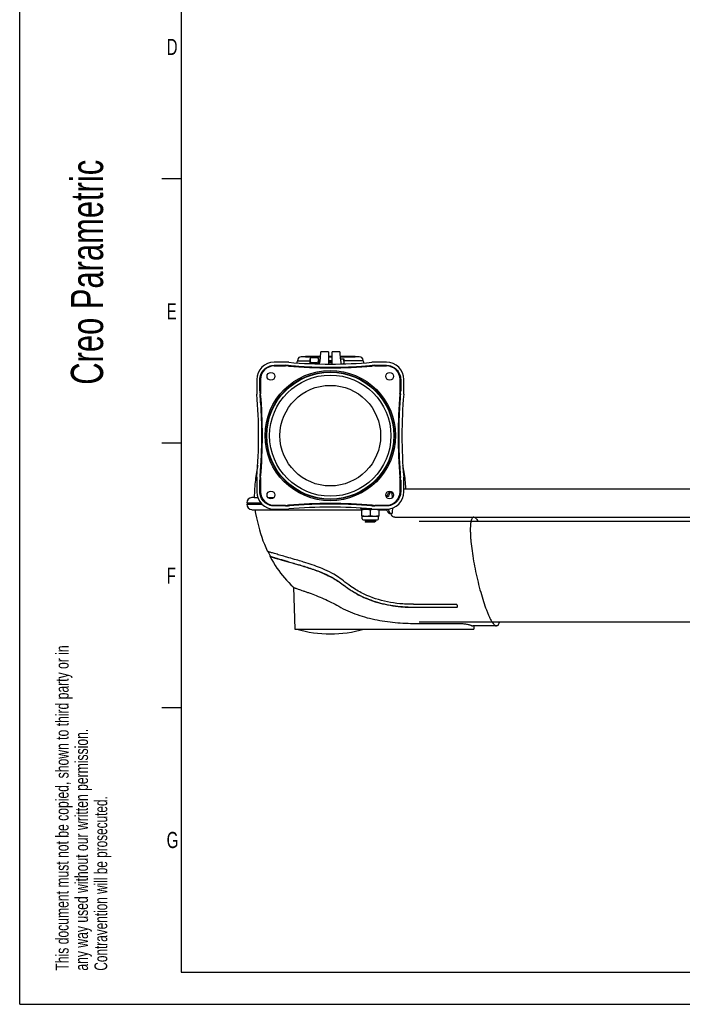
# Model space of a CAD drawing. Extents: x 0 to 420, y 0 to 297.
# Tile 1 of 12: x 0 to 103, y 0 to 153. Entities that reach past the tile are written whole.
import ezdxf

# ---------------------------------------------------------------- set-up
doc = ezdxf.new("R2010")
doc.units = 0
doc.header["$LTSCALE"] = 23.1
for name, color, linetype in [('100350_DXF_CONTINUOUS_LINE', 7, 'CONTINUOUS'), ('100455_DXF_CONTINUOUS_LINE', 7, 'CONTINUOUS'), ('102181_DXF_CONTINUOUS_LINE', 7, 'CONTINUOUS'), ('102184_DXF_CONTINUOUS_LINE', 7, 'CONTINUOUS'), ('102343_DXF_FORMAT', 7, 'CONTINUOUS'), ('105-5475-01_DXF_CONTINUOUS', 7, 'CONTINUOUS'), ('105-5481_DXF_CONTINUOUS_LI', 7, 'CONTINUOUS'), ('105-561-01_DXF_CONTINUOUS_', 7, 'CONTINUOUS'), ('9529063_DXF_CONTINUOUS_LIN', 7, 'CONTINUOUS'), ('9900055_DXF_CONTINUOUS_LIN', 7, 'CONTINUOUS'), ('9900438_DXF_CONTINUOUS_LIN', 7, 'CONTINUOUS'), ('9924051_DXF_CONTINUOUS_LIN', 7, 'CONTINUOUS'), ('GAS_SPRING_BDXF_CONTINUOUS', 7, 'CONTINUOUS'), ('LOCK_NUT_M8_DXF_CONTINUOUS', 7, 'CONTINUOUS')]:
    doc.layers.add(name, color=color, linetype=linetype)
doc.styles.get("Standard").update_dxf_attribs({"font": 'txt', "width": 0.7})

# ---------------------------------------------------------------- blocks, each defined once
blk = doc.blocks.new('SYMBOL_16_BL0', base_point=(7.49, 145.42))
at = {"layer": '102343_DXF_FORMAT', "color": 7, "linetype": 'CONTINUOUS'}
for q in [(0, 14.98), (14.98, 0)]:
    blk.add_line((0, 0), q, dxfattribs=at)
for s, height, width, p in [('Creo Parametric', 4.9947, 0.71746, (12.92, 96.09)), ('This document must not be copied, shown to third party or in', 1.9979, 0.704762, (7.58, 5.22)), ('any way used without our written permission.', 1.9979, 0.705628, (10.58, 5.22)), ('Contravention will be prosecuted.', 1.9979, 0.684704, (13.57, 5.22))]:
    blk.add_text(s, height=height, rotation=90, dxfattribs=dict(at, width=width)).set_placement(p)

msp = doc.modelspace()

# ---------------------------------------------------------------- linework, layer by layer
at = {"layer": '100350_DXF_CONTINUOUS_LINE', "color": 7, "linetype": 'CONTINUOUS'}
for p, q in [((41.21, 99.59), (39.43, 99.59)), ((56.83, 99.59), (55.05, 99.59)), ((41.21, 99.03), (39.43, 99.03)), ((56.83, 99.03), (55.05, 99.03)), ((36.73, 96.89), (36.73, 95.11)), ((37.29, 96.89), (37.29, 95.11)), ((58.97, 95.11), (58.97, 96.89)), ((59.53, 95.11), (59.53, 96.89)), ((36.73, 81.27), (36.73, 79.49)), ((37.29, 81.27), (37.29, 79.49)), ((58.97, 79.49), (58.97, 81.27)), ((59.53, 79.49), (59.53, 81.27)), ((39.43, 77.35), (41.21, 77.35)), ((39.43, 76.79), (41.21, 76.79)), ((55.05, 77.35), (56.83, 77.35)), ((55.05, 76.79), (56.83, 76.79))]:
    msp.add_line(p, q, dxfattribs=at)
for centre, radius in [((48.13, 88.19), 10.1), ((48.13, 88.19), 9.9), ((48.13, 88.19), 9.84), ((38.93, 97.39), 0.605), ((57.33, 97.39), 0.605), ((48.13, 88.19), 9.4), ((38.93, 78.99), 0.605), ((57.33, 78.99), 0.605)]:
    msp.add_circle(centre, radius, dxfattribs=at)
for centre, radius, start, end in [((39.43, 96.89), 2.7, 90, 180), ((41.21, 93.89), 5.7, 85.0355, 90), ((48.13, 173.56), 74.27, 265.0355, 274.9645), ((55.05, 93.89), 5.7, 90, 94.9645), ((56.83, 96.89), 2.7, 0, 90), ((39.43, 96.89), 2.11, 90.0743, 179.9257), ((41.21, 93.89), 5.21, 85.0461, 90.0114), ((41.21, 93.89), 5.14, 85.0805, 90.0433), ((41.21, 93.89), 5.11, 85.0795, 90.0423), ((48.14, 174.24), 75.5, 265.0715, 269.9913), ((48.14, 174.25), 75.54, 265.0711, 269.9906), ((48.12, 174.24), 75.5, 270.0087, 274.9285), ((48.12, 174.25), 75.54, 270.0094, 274.9289), ((55.05, 93.89), 5.21, 89.9886, 94.9539), ((55.05, 93.89), 5.14, 89.9567, 94.9195), ((55.05, 93.89), 5.11, 89.9577, 94.9205), ((56.83, 96.89), 2.11, 0.0743, 89.9257), ((42.43, 95.11), 5.7, 180, 184.9645), ((42.43, 95.11), 5.21, 179.9886, 184.9539), ((42.43, 95.11), 5.14, 179.9567, 184.9195), ((42.43, 95.11), 5.11, 179.9577, 184.9205), ((53.83, 95.11), 5.11, 355.0795, 0.0423), ((53.83, 95.11), 5.14, 355.0805, 0.0433), ((53.83, 95.11), 5.21, 355.0461, 0.0114), ((53.83, 95.11), 5.7, 355.0355, 360), ((-37.24, 88.19), 74.27, 355.0355, 4.9645), ((-37.65, 88.19), 75.24, 355.0629, 4.9371), ((-37.64, 88.19), 75.25, 355.0617, 4.9383), ((133.89, 88.19), 75.25, 175.0617, 184.9383), ((133.91, 88.19), 75.24, 175.0629, 184.9371), ((133.5, 88.19), 74.27, 175.0355, 184.9645), ((42.43, 81.27), 5.7, 175.0355, 180), ((42.43, 81.27), 5.21, 175.0461, 180.0114), ((42.43, 81.28), 5.14, 175.0805, 180.0433), ((42.43, 81.28), 5.11, 175.0795, 180.0423), ((53.83, 81.28), 5.11, 359.9577, 4.9205), ((53.83, 81.28), 5.14, 359.9567, 4.9195), ((53.83, 81.27), 5.21, 359.9886, 4.9539), ((53.83, 81.27), 5.7, 0, 4.9645), ((39.43, 79.49), 2.7, 180, 270), ((39.43, 79.5), 2.11, 180.0743, 269.9257), ((56.83, 79.49), 2.7, 270, 360), ((56.83, 79.5), 2.11, 270.0743, 359.9257), ((41.21, 82.49), 5.11, 269.9577, 274.9205), ((41.21, 82.49), 5.14, 269.9567, 274.9195), ((41.21, 82.49), 5.21, 269.9886, 274.9539), ((41.21, 82.49), 5.7, 270, 274.9645), ((48.14, 2.14), 75.54, 90.0094, 94.9289), ((48.14, 2.15), 75.5, 90.0087, 94.9285), ((48.13, 2.83), 74.27, 85.0355, 94.9645), ((48.12, 2.14), 75.54, 85.0711, 89.9906), ((48.12, 2.15), 75.5, 85.0715, 89.9913), ((55.05, 82.49), 5.7, 265.0355, 270), ((55.05, 82.49), 5.14, 265.0805, 270.0433), ((55.05, 82.49), 5.21, 265.0461, 270.0114), ((55.05, 82.49), 5.11, 265.0795, 270.0423)]:
    msp.add_arc(centre, radius, start, end, dxfattribs=at)
for points, knots in [([(37.22, 96.9), (37.22, 97.18), (37.34, 97.76), (37.83, 98.49), (38.56, 98.98), (39.14, 99.1), (39.43, 99.1)], [0, 0, 0, 0, 0.249927, 0.5, 0.750069, 1, 1, 1, 1]), ([(39.43, 99.03), (39.15, 99.03), (38.59, 98.92), (37.88, 98.44), (37.4, 97.73), (37.29, 97.17), (37.29, 96.89)], [0, 0, 0, 0, 0.249963, 0.500002, 0.750042, 1, 1, 1, 1]), ([(41.66, 99.08), (41.93, 99.06), (42.46, 99.01), (43.54, 98.94), (44.89, 98.86), (46.51, 98.81), (47.59, 98.8), (48.13, 98.8)], [0, 0, 0, 0, 0.124985, 0.24998, 0.499982, 0.74999, 1, 1, 1, 1]), ([(48.13, 98.8), (48.67, 98.8), (49.75, 98.81), (51.37, 98.86), (52.72, 98.94), (53.79, 99.01), (54.33, 99.06), (54.6, 99.08)], [0, 0, 0, 0, 0.25001, 0.500018, 0.75002, 0.875015, 1, 1, 1, 1]), ([(56.83, 99.1), (57.12, 99.1), (57.7, 98.98), (58.43, 98.49), (58.92, 97.76), (59.04, 97.18), (59.04, 96.9)], [0, 0, 0, 0, 0.249928, 0.500002, 0.750071, 1, 1, 1, 1]), ([(58.97, 96.89), (58.97, 97.17), (58.86, 97.73), (58.38, 98.44), (57.67, 98.92), (57.11, 99.03), (56.83, 99.03)], [0, 0, 0, 0, 0.249963, 0.500002, 0.750042, 1, 1, 1, 1]), ([(37.24, 81.72), (37.29, 82.26), (37.37, 83.34), (37.44, 84.68), (37.48, 85.76), (37.52, 86.84), (37.54, 88.73), (37.48, 91.43), (37.34, 93.59), (37.24, 94.66)], [0, 0, 0, 0, 0.124991, 0.249996, 0.312501, 0.375007, 0.500015, 0.750018, 1, 1, 1, 1]), ([(59.02, 94.66), (58.97, 94.13), (58.89, 93.05), (58.81, 91.7), (58.77, 90.62), (58.74, 89.54), (58.72, 87.65), (58.78, 84.95), (58.92, 82.8), (59.02, 81.72)], [0, 0, 0, 0, 0.124991, 0.249996, 0.312501, 0.375007, 0.500015, 0.750018, 1, 1, 1, 1]), ([(39.43, 77.29), (39.14, 77.29), (38.56, 77.4), (37.83, 77.89), (37.34, 78.62), (37.22, 79.2), (37.22, 79.49)], [0, 0, 0, 0, 0.249928, 0.500002, 0.750071, 1, 1, 1, 1]), ([(37.29, 79.49), (37.29, 79.21), (37.4, 78.65), (37.88, 77.94), (38.59, 77.47), (39.15, 77.35), (39.43, 77.35)], [0, 0, 0, 0, 0.249963, 0.500002, 0.750042, 1, 1, 1, 1]), ([(56.83, 77.35), (57.11, 77.35), (57.67, 77.47), (58.38, 77.94), (58.86, 78.65), (58.97, 79.21), (58.97, 79.49)], [0, 0, 0, 0, 0.249963, 0.500002, 0.750042, 1, 1, 1, 1]), ([(59.04, 79.49), (59.04, 79.2), (58.92, 78.62), (58.43, 77.89), (57.7, 77.4), (57.12, 77.29), (56.83, 77.29)], [0, 0, 0, 0, 0.249927, 0.5, 0.750069, 1, 1, 1, 1]), ([(48.13, 77.59), (47.59, 77.59), (46.51, 77.58), (44.89, 77.52), (43.54, 77.45), (42.46, 77.37), (41.93, 77.33), (41.66, 77.31)], [0, 0, 0, 0, 0.25001, 0.500018, 0.75002, 0.875015, 1, 1, 1, 1]), ([(54.6, 77.31), (54.33, 77.33), (53.79, 77.37), (52.72, 77.45), (51.37, 77.52), (49.75, 77.58), (48.67, 77.59), (48.13, 77.59)], [0, 0, 0, 0, 0.124985, 0.24998, 0.499982, 0.74999, 1, 1, 1, 1])]:
    msp.add_open_spline(points, degree=3, knots=knots, dxfattribs=at)
for points in [[(39.43, 99.1), (40.02, 99.1), (40.61, 99.1), (41.21, 99.1)], [(39.43, 99), (40.02, 99), (40.62, 99), (41.21, 99)], [(55.05, 99.1), (55.65, 99.1), (56.24, 99.1), (56.83, 99.1)], [(55.05, 99), (55.64, 99), (56.24, 99), (56.83, 99)], [(37.22, 95.12), (37.22, 95.71), (37.22, 96.3), (37.22, 96.9)], [(37.32, 95.11), (37.32, 95.71), (37.32, 96.3), (37.32, 96.89)], [(58.94, 96.89), (58.94, 96.3), (58.94, 95.71), (58.94, 95.11)], [(59.04, 96.9), (59.04, 96.3), (59.04, 95.71), (59.04, 95.12)], [(37.22, 79.49), (37.22, 80.08), (37.22, 80.68), (37.22, 81.27)], [(37.32, 79.49), (37.32, 80.09), (37.32, 80.68), (37.32, 81.27)], [(58.94, 81.27), (58.94, 80.68), (58.94, 80.09), (58.94, 79.49)], [(59.04, 81.27), (59.04, 80.68), (59.04, 80.08), (59.04, 79.49)], [(41.21, 77.38), (40.62, 77.38), (40.02, 77.38), (39.43, 77.38)], [(41.21, 77.29), (40.61, 77.29), (40.02, 77.29), (39.43, 77.29)], [(56.83, 77.38), (56.24, 77.38), (55.64, 77.38), (55.05, 77.38)], [(56.83, 77.29), (56.24, 77.29), (55.65, 77.29), (55.05, 77.29)]]:
    msp.add_open_spline(points, degree=3, dxfattribs=at)
at = {"layer": '100455_DXF_CONTINUOUS_LINE', "color": 7, "linetype": 'CONTINUOUS'}
msp.add_circle((48.13, 88.19), 9.4, dxfattribs=at)
at = {"layer": '102181_DXF_CONTINUOUS_LINE', "color": 7, "linetype": 'CONTINUOUS'}
for p, q in [((61.92, 74.91), (140.05, 74.91)), ((61.92, 59.31), (140.05, 59.31))]:
    msp.add_line(p, q, dxfattribs=at)
at = {"layer": '102184_DXF_CONTINUOUS_LINE', "color": 7, "linetype": 'CONTINUOUS'}
msp.add_circle((48.13, 88.19), 7.8, dxfattribs=at)
at = {"layer": '102343_DXF_FORMAT', "color": 7, "linetype": 'CONTINUOUS'}
for p, q in [((0, 0), (0, 297)), ((25, 292), (25, 5)), ((25, 128), (22, 128)), ((25, 87), (22, 87)), ((25, 46), (22, 46)), ((25, 5), (415, 5)), ((0, 0), (420, 0))]:
    msp.add_line(p, q, dxfattribs=at)
at = {"layer": '105-5475-01_DXF_CONTINUOUS', "color": 7, "linetype": 'CONTINUOUS'}
for p, q in [((36.34, 78.61), (35.99, 78.59)), ((36.34, 78.61), (36.88, 78.61)), ((38.47, 78.6), (39.39, 78.6)), ((35.18, 77.75), (37.37, 77.75)), ((35.18, 77.55), (37.55, 77.55)), ((35.99, 76.71), (36.46, 76.69)), ((36.46, 76.69), (53.03, 76.7)), ((55.63, 76.7), (56.24, 76.7)), ((56.24, 76.7), (56.86, 76.7)), ((38.45, 70.23), (38.59, 69.94)), ((38.59, 69.94), (38.8, 69.53)), ((38.79, 69.54), (38.77, 69.53)), ((42.38, 64.73), (42.45, 64.66)), ((42.44, 64.67), (42.61, 58.17)), ((67.58, 61.6), (67.71, 61.6)), ((67.58, 61.58), (67.7, 61.58)), ((42.61, 58.17), (70.37, 58.17)), ((70.94, 58.67), (70.22, 58.67)), ((70.38, 58.17), (70.37, 58.17)), ((70.39, 58.67), (70.38, 58.17)), ((71.67, 58.67), (70.94, 58.67)), ((72.4, 58.67), (71.67, 58.67)), ((73.14, 58.67), (72.4, 58.67)), ((73.89, 58.67), (73.14, 58.67))]:
    msp.add_line(p, q, dxfattribs=at)
for points in [[(36.88, 83.57), (36.84, 83.34), (36.78, 83.07), (36.73, 82.8), (36.68, 82.51), (36.64, 82.22), (36.59, 81.92), (36.55, 81.61), (36.52, 81.3), (36.48, 80.98), (36.45, 80.65), (36.42, 80.32), (36.4, 79.98), (36.38, 79.64), (36.36, 79.29), (36.35, 78.94), (36.34, 78.61)], [(59.86, 79.95), (59.86, 79.98), (59.83, 80.32), (59.81, 80.65), (59.78, 80.98), (59.74, 81.3), (59.71, 81.61), (59.67, 81.91), (59.62, 82.21), (59.58, 82.51), (59.53, 82.79), (59.48, 83.07), (59.42, 83.34), (59.37, 83.57)], [(36.46, 76.69), (36.56, 76.1), (36.69, 75.45), (36.83, 74.82), (36.98, 74.2), (37.15, 73.6), (37.32, 73.02), (37.51, 72.45), (37.7, 71.9), (37.91, 71.37), (38.13, 70.85), (38.35, 70.35), (38.39, 70.27)], [(38.76, 69.51), (38.82, 69.4), (39.07, 68.94), (39.33, 68.5), (39.59, 68.07), (39.86, 67.66), (40.14, 67.26), (40.43, 66.87), (40.73, 66.49), (41.04, 66.12), (41.36, 65.76), (41.69, 65.41), (42.03, 65.06), (42.38, 64.73)]]:
    msp.add_lwpolyline(points, dxfattribs=at)
for centre, radius, start, end in [((36.04, 77.73), 0.861, 93, 178.5), ((36.04, 77.58), 0.861, 181.5, 267), ((48.13, 76.45), 19, 254.1164, 285.8836)]:
    msp.add_arc(centre, radius, start, end, dxfattribs=at)
for points, knots in [([(70.36, 75.55), (70.33, 75.55), (70.28, 75.55), (70.22, 75.51), (70.15, 75.46), (70.07, 75.35), (69.99, 75.16), (69.92, 74.88), (69.87, 74.52), (69.83, 74.08), (69.82, 73.59), (69.84, 73.03), (69.87, 72.41), (69.95, 71.5), (70.09, 70.27), (70.34, 68.72), (70.65, 67.11), (71.01, 65.5), (71.42, 63.94), (71.85, 62.51), (72.23, 61.41), (72.54, 60.63), (72.75, 60.14), (72.97, 59.71), (73.17, 59.35), (73.36, 59.06), (73.55, 58.85), (73.72, 58.71), (73.84, 58.67), (73.89, 58.67)], [0, 0, 0, 0, 0.003984, 0.008063, 0.012548, 0.017675, 0.030384, 0.046835, 0.067181, 0.091356, 0.119212, 0.150512, 0.184977, 0.222292, 0.304082, 0.392916, 0.485635, 0.578985, 0.669693, 0.754533, 0.830421, 0.864121, 0.894562, 0.921473, 0.944647, 0.963937, 0.979337, 0.991088, 1, 1, 1, 1]), ([(70.36, 75.55), (70.41, 75.55), (70.53, 75.51), (70.7, 75.38), (70.88, 75.18), (70.99, 75.01), (71.05, 74.91)], [0, 0, 0, 0, 0.161821, 0.374387, 0.652295, 1, 1, 1, 1]), ([(38.41, 70.25), (38.41, 70.25), (38.4, 70.26), (38.39, 70.27), (38.39, 70.27)], [0, 0, 0, 0, 0.324029, 1, 1, 1, 1]), ([(50.41, 65.48), (50.09, 65.74), (49.44, 66.23), (48.27, 66.95), (47.01, 67.54), (45.65, 68.05), (44.54, 68.41), (43.51, 68.73), (42.53, 69.02), (41.5, 69.32), (40.52, 69.6), (39.83, 69.8), (39.34, 69.94), (39.05, 70.03), (38.81, 70.1), (38.63, 70.16), (38.5, 70.21), (38.43, 70.24), (38.41, 70.25)], [0, 0, 0, 0, 0.095049, 0.187884, 0.315747, 0.415938, 0.522814, 0.584904, 0.664417, 0.75824, 0.833664, 0.897539, 0.925671, 0.949758, 0.968738, 0.982459, 0.99325, 1, 1, 1, 1]), ([(38.77, 69.53), (38.77, 69.53), (38.76, 69.52), (38.76, 69.52), (38.76, 69.51)], [0, 0, 0, 0, 0.542939, 1, 1, 1, 1]), ([(38.77, 69.51), (38.77, 69.5), (38.81, 69.48), (38.88, 69.44), (38.98, 69.41), (39.11, 69.36), (39.27, 69.31), (39.55, 69.22), (39.97, 69.1), (40.56, 68.93), (41.25, 68.73), (42.05, 68.5), (42.61, 68.34), (42.91, 68.25)], [0, 0, 0, 0, 0.010012, 0.027251, 0.051836, 0.083762, 0.123043, 0.169655, 0.28433, 0.42586, 0.593269, 0.783657, 1, 1, 1, 1]), ([(38.8, 69.53), (38.8, 69.53), (38.81, 69.52), (38.84, 69.5), (38.9, 69.47), (38.99, 69.43), (39.12, 69.39), (39.29, 69.33), (39.48, 69.27), (39.71, 69.2), (40.07, 69.1), (40.59, 68.95), (41.29, 68.75), (42.08, 68.52), (42.64, 68.36), (42.93, 68.27)], [0, 0, 0, 0, 0.003445, 0.008632, 0.024727, 0.048656, 0.080426, 0.119947, 0.167068, 0.221593, 0.283281, 0.427163, 0.596431, 0.788351, 1, 1, 1, 1]), ([(42.91, 68.25), (43.28, 68.14), (44.01, 67.92), (45.06, 67.59), (46.04, 67.25), (46.96, 66.89), (47.83, 66.48), (48.68, 66.03), (49.53, 65.5), (50.07, 65.1), (50.35, 64.89)], [0, 0, 0, 0, 0.141949, 0.276278, 0.401743, 0.521373, 0.636953, 0.75337, 0.872643, 1, 1, 1, 1]), ([(42.93, 68.27), (43.54, 68.09), (44.81, 67.71), (46.39, 67.16), (47.67, 66.59), (48.61, 66.1), (49.51, 65.54), (50.08, 65.12), (50.36, 64.91)], [0, 0, 0, 0, 0.232032, 0.483346, 0.612586, 0.742399, 0.871768, 1, 1, 1, 1]), ([(42.45, 64.66), (42.46, 64.65), (42.48, 64.64), (42.53, 64.62), (42.59, 64.59), (42.71, 64.54), (42.91, 64.47), (43.19, 64.38), (43.54, 64.26), (43.94, 64.13), (44.39, 63.97), (45.07, 63.73), (45.99, 63.38), (47.14, 62.9), (48.3, 62.35), (49.06, 61.94), (49.44, 61.73)], [0, 0, 0, 0, 0.00441, 0.011224, 0.020478, 0.032161, 0.062666, 0.102333, 0.150588, 0.206724, 0.269912, 0.339246, 0.492461, 0.658476, 0.829804, 1, 1, 1, 1]), ([(50.35, 64.89), (50.4, 64.85), (50.56, 64.73), (50.95, 64.44), (51.7, 63.95), (52.72, 63.38), (54.03, 62.79), (55.43, 62.31), (57.03, 61.92), (58.36, 61.72), (59.38, 61.63), (60.19, 61.59), (60.74, 61.58), (61.09, 61.58)], [0, 0, 0, 0, 0.016017, 0.05225, 0.129322, 0.251283, 0.355307, 0.505313, 0.639669, 0.787445, 0.856201, 0.907863, 1, 1, 1, 1]), ([(50.36, 64.91), (50.54, 64.77), (50.92, 64.49), (51.72, 63.97), (52.75, 63.39), (54.06, 62.81), (55.42, 62.35), (56.82, 62), (58.24, 61.76), (59.43, 61.65), (60.38, 61.61), (60.86, 61.6), (61.09, 61.6)], [0, 0, 0, 0, 0.061838, 0.123823, 0.248232, 0.373261, 0.498783, 0.62456, 0.75027, 0.875541, 0.937894, 1, 1, 1, 1]), ([(61.02, 62.03), (60.64, 62.03), (59.94, 62.05), (58.59, 62.14), (56.37, 62.47), (53.87, 63.28), (51.74, 64.48), (50.79, 65.17), (50.41, 65.48)], [0, 0, 0, 0, 0.101048, 0.185665, 0.356448, 0.691078, 0.871313, 1, 1, 1, 1]), ([(49.44, 61.73), (50.35, 61.21), (51.81, 60.56), (53.84, 59.94), (55.4, 59.59), (56.99, 59.34), (58.58, 59.17), (60.18, 59.08), (61.24, 59.07), (61.77, 59.06)], [0, 0, 0, 0, 0.247359, 0.372436, 0.498106, 0.624062, 0.749947, 0.875384, 1, 1, 1, 1]), ([(61.09, 61.6), (61.63, 61.6), (62.72, 61.6), (64.34, 61.6), (65.96, 61.6), (67.04, 61.6), (67.58, 61.6)], [0, 0, 0, 0, 0.250028, 0.499995, 0.750002, 1, 1, 1, 1]), ([(61.09, 61.58), (61.67, 61.57), (62.76, 61.58), (64.33, 61.58), (65.91, 61.58), (66.99, 61.58), (67.58, 61.58)], [0, 0, 0, 0, 0.270913, 0.500234, 0.729761, 1, 1, 1, 1]), ([(67.84, 61.74), (67.84, 61.78), (67.83, 61.84), (67.81, 61.9), (67.78, 61.95), (67.75, 61.98), (67.71, 62.02), (67.67, 62.03), (67.64, 62.03)], [0, 0, 0, 0, 0.284713, 0.430788, 0.562686, 0.683653, 0.793468, 1, 1, 1, 1]), ([(67.7, 61.58), (67.72, 61.58), (67.75, 61.58), (67.81, 61.62), (67.83, 61.67), (67.84, 61.7)], [0, 0, 0, 0, 0.250114, 0.471516, 1, 1, 1, 1]), ([(67.71, 61.6), (67.73, 61.6), (67.76, 61.61), (67.81, 61.65), (67.83, 61.69), (67.84, 61.72)], [0, 0, 0, 0, 0.286394, 0.539974, 1, 1, 1, 1]), ([(67.84, 61.7), (67.84, 61.71), (67.84, 61.72), (67.84, 61.73), (67.84, 61.74)], [0, 0, 0, 0, 0.236828, 1, 1, 1, 1]), ([(61.77, 59.06), (62.31, 59.06), (63.39, 59.07), (65.55, 59.06), (67.16, 59.06), (68.24, 59.06)], [0, 0, 0, 0, 0.25, 0.5, 1, 1, 1, 1]), ([(68.24, 59.06), (68.44, 59.06), (68.81, 59.04), (69.26, 58.97), (69.58, 58.89), (69.76, 58.84), (69.9, 58.79), (69.98, 58.76), (70.01, 58.74)], [0, 0, 0, 0, 0.325098, 0.625326, 0.753312, 0.860755, 0.943964, 1, 1, 1, 1]), ([(70.01, 58.74), (70.03, 58.73), (70.09, 58.7), (70.17, 58.67), (70.22, 58.67)], [0, 0, 0, 0, 0.290504, 1, 1, 1, 1]), ([(74.32, 59.31), (74.31, 59.26), (74.28, 59.17), (74.24, 59.02), (74.18, 58.88), (74.1, 58.77), (74, 58.69), (73.93, 58.67), (73.89, 58.67)], [0, 0, 0, 0, 0.185572, 0.350622, 0.561109, 0.731462, 0.871693, 1, 1, 1, 1])]:
    msp.add_open_spline(points, degree=3, knots=knots, dxfattribs=at)
for points in [[(38.76, 69.51), (38.76, 69.51), (38.76, 69.51), (38.77, 69.51)], [(61.02, 62.03), (63.23, 62.03), (65.43, 62.03), (67.64, 62.03)]]:
    msp.add_open_spline(points, degree=3, dxfattribs=at)
at = {"layer": '105-5481_DXF_CONTINUOUS_LI', "color": 7, "linetype": 'CONTINUOUS'}
for p, q in [((43.14, 100.13), (43.07, 99.77)), ((43.07, 99.77), (44.99, 99.77)), ((44.29, 100.45), (44.29, 100.43)), ((46.56, 100.45), (44.29, 100.45)), ((44.29, 100.43), (46.56, 100.43)), ((46.29, 99.77), (46.51, 99.77)), ((48.43, 100.45), (47.83, 100.45)), ((47.83, 100.43), (48.43, 100.43)), ((48.43, 99.77), (47.83, 99.77)), ((51.97, 100.45), (49.69, 100.45)), ((49.7, 100.43), (51.97, 100.43)), ((53.18, 99.77), (50.23, 99.77)), ((51.97, 100.45), (51.97, 100.43)), ((53.12, 100.13), (53.18, 99.77))]:
    msp.add_line(p, q, dxfattribs=at)
for centre, radius, start, end in [((62.8, 96.49), 20.1, 171.1852, 171.4452), ((43.24, 99.52), 0.3, 122.6728, 171.1852), ((43.43, 100.08), 0.3, 93.7727, 169.4941), ((48.13, 28.85), 71.69, 93.0705, 93.7727), ((48.13, 28.85), 71.69, 86.2273, 86.9295), ((52.83, 100.08), 0.3, 10.5059, 86.2273), ((53.02, 99.52), 0.3, 8.8148, 57.3272), ((33.46, 96.49), 20.1, 8.5548, 8.8148)]:
    msp.add_arc(centre, radius, start, end, dxfattribs=at)
at = {"layer": '105-561-01_DXF_CONTINUOUS_', "color": 7, "linetype": 'CONTINUOUS'}
for p, q in [((46.62, 101.1), (46.5, 99.69)), ((47.83, 101.19), (46.72, 101.19)), ((47.83, 101.19), (47.83, 99.29)), ((48.43, 99.29), (48.43, 101.19)), ((49.54, 101.19), (48.43, 101.19)), ((49.72, 100.1), (49.64, 101.1)), ((49.71, 100.1), (49.77, 99.31)), ((49.72, 100.1), (49.71, 100.1))]:
    msp.add_line(p, q, dxfattribs=at)
for centre, start, end in [((46.72, 101.09), 90.0026, 174.9974), ((49.54, 101.09), 5.0026, 89.9974)]:
    msp.add_arc(centre, 0.1, start, end, dxfattribs=at)
msp.add_ellipse((46.42, 98.79), major_axis=(0.079, 0.9), ratio=0.017389, start_param=-0.954384, end_param=0.001522, dxfattribs=at)
at = {"layer": '9529063_DXF_CONTINUOUS_LIN', "color": 7, "linetype": 'CONTINUOUS'}
msp.add_arc((36.14, 77.65), 0.57, 169.8891, 190.1109, dxfattribs=at)
at = {"layer": '9900055_DXF_CONTINUOUS_LIN', "color": 7, "linetype": 'CONTINUOUS'}
for p, q in [((44.99, 100.09), (45.11, 100.29)), ((44.99, 99.36), (44.99, 100.09)), ((45.11, 100.29), (46.17, 100.29)), ((45.11, 99.54), (46.17, 99.54)), ((46.17, 100.29), (46.29, 100.09)), ((46.29, 100.09), (46.29, 99.32))]:
    msp.add_line(p, q, dxfattribs=at)
msp.add_arc((48.46, 98.57), 3.5, 163.8415, 166.9961, dxfattribs=at)
for points, knots in [([(45.11, 100.29), (45.07, 100.23), (45.03, 100.14), (44.99, 100.01), (44.99, 99.95), (44.99, 99.92)], [0, 0, 0, 0, 0.514153, 0.759424, 1, 1, 1, 1]), ([(44.99, 99.92), (44.99, 99.89), (44.99, 99.82), (45.03, 99.69), (45.07, 99.6), (45.11, 99.54)], [0, 0, 0, 0, 0.240576, 0.485848, 1, 1, 1, 1]), ([(46.17, 100.29), (46.21, 100.23), (46.25, 100.14), (46.28, 100.01), (46.29, 99.95), (46.29, 99.92)], [0, 0, 0, 0, 0.514153, 0.759424, 1, 1, 1, 1]), ([(46.29, 99.92), (46.29, 99.89), (46.28, 99.82), (46.25, 99.69), (46.21, 99.6), (46.17, 99.54)], [0, 0, 0, 0, 0.240576, 0.485848, 1, 1, 1, 1])]:
    msp.add_open_spline(points, degree=3, knots=knots, dxfattribs=at)
msp.add_open_spline([(46.17, 99.54), (46.19, 99.47), (46.21, 99.39), (46.23, 99.32)], degree=3, dxfattribs=at)
at = {"layer": '9900438_DXF_CONTINUOUS_LIN', "color": 7, "linetype": 'CONTINUOUS'}
for p, q in [((53.53, 75.15), (53.53, 74.89)), ((53.53, 74.89), (53.67, 74.75)), ((55.13, 74.89), (53.53, 74.89)), ((55.13, 74.89), (54.99, 74.75)), ((55.13, 75.15), (55.13, 74.89)), ((54.99, 74.75), (53.66, 74.75)), ((54.99, 74.75), (53.67, 74.75))]:
    msp.add_line(p, q, dxfattribs=at)
at = {"layer": '9900438_DXF_CONTINUOUS_LIN', "color": 2, "linetype": 'CONTINUOUS'}
for p, q in [((53.66, 75.15), (53.66, 74.75)), ((54.99, 75.15), (54.99, 74.75))]:
    msp.add_line(p, q, dxfattribs=at)
at = {"layer": '9924051_DXF_CONTINUOUS_LIN', "color": 7, "linetype": 'CONTINUOUS'}
for p, q in [((46.5, 99.59), (46.29, 99.59)), ((48.43, 99.59), (47.83, 99.59)), ((49.71, 100.09), (50.23, 100.09)), ((50.23, 100.09), (50.23, 99.32))]:
    msp.add_line(p, q, dxfattribs=at)
at = {"layer": '9924051_DXF_CONTINUOUS_LIN', "color": 2, "linetype": 'CONTINUOUS'}
for p, q in [((46.49, 99.46), (46.29, 99.46)), ((48.43, 99.46), (47.83, 99.46))]:
    msp.add_line(p, q, dxfattribs=at)
at = {"layer": '9924051_DXF_CONTINUOUS_LIN', "color": 7, "linetype": 'CONTINUOUS'}
msp.add_arc((48.53, 99.44), 1.7, 355.9443, 359.9903, dxfattribs=at)
msp.add_open_spline([(50.11, 100.09), (50.15, 99.99), (50.21, 99.77), (50.23, 99.55), (50.23, 99.44)], degree=3, knots=[0, 0, 0, 0, 0.501873, 1, 1, 1, 1], dxfattribs=at)
at = {"layer": 'GAS_SPRING_BDXF_CONTINUOUS', "color": 7, "linetype": 'CONTINUOUS'}
for p, q in [((57.61, 79.45), (57.36, 79.45)), ((59.53, 79.95), (119.8, 79.95)), ((57.13, 78.75), (56.77, 78.75)), ((57.13, 76.75), (52.95, 76.75)), ((57.61, 76.05), (57.36, 76.05)), ((58.11, 75.55), (119.8, 75.55))]:
    msp.add_line(p, q, dxfattribs=at)
for centre, radius, start, end in [((58.97, 79.08), 1.47, 164.5663, 165.1464), ((54.33, 77.75), 1.7, 208.4619, 216.0278), ((59.02, 76.44), 1.52, 194.8168, 195.2157)]:
    msp.add_arc(centre, radius, start, end, dxfattribs=at)
for points, knots in [([(56.83, 78.75), (56.86, 78.8), (56.91, 78.9), (57, 79.03), (57.08, 79.15), (57.15, 79.26), (57.22, 79.34), (57.28, 79.4), (57.32, 79.43), (57.35, 79.45), (57.36, 79.45), (57.36, 79.45)], [0, 0, 0, 0, 0.194141, 0.374302, 0.537742, 0.681483, 0.802246, 0.896827, 0.962688, 0.984663, 1, 1, 1, 1]), ([(57.38, 79.42), (57.38, 79.41), (57.37, 79.37), (57.35, 79.32), (57.33, 79.25), (57.28, 79.14), (57.21, 78.97), (57.16, 78.83), (57.13, 78.75)], [0, 0, 0, 0, 0.056403, 0.135482, 0.236071, 0.356465, 0.649285, 1, 1, 1, 1]), ([(57.36, 79.45), (57.36, 79.45), (57.37, 79.45), (57.38, 79.44), (57.38, 79.43), (57.38, 79.42), (57.38, 79.42)], [0, 0, 0, 0, 0.197297, 0.39457, 0.652481, 1, 1, 1, 1]), ([(57.77, 78.58), (57.77, 78.64), (57.76, 78.76), (57.74, 78.93), (57.73, 79.06), (57.71, 79.16), (57.7, 79.23), (57.68, 79.31), (57.67, 79.38), (57.65, 79.42), (57.63, 79.44), (57.62, 79.45), (57.61, 79.45)], [0, 0, 0, 0, 0.210346, 0.401149, 0.569169, 0.643747, 0.711632, 0.826307, 0.911766, 0.943482, 0.968138, 1, 1, 1, 1]), ([(57.36, 76.05), (57.36, 76.05), (57.35, 76.06), (57.32, 76.07), (57.28, 76.11), (57.22, 76.17), (57.15, 76.25), (57.08, 76.35), (57, 76.47), (56.91, 76.61), (56.86, 76.7), (56.83, 76.75)], [0, 0, 0, 0, 0.015337, 0.037312, 0.103173, 0.197754, 0.318517, 0.462258, 0.625698, 0.805859, 1, 1, 1, 1]), ([(57.13, 76.75), (57.16, 76.67), (57.21, 76.53), (57.28, 76.36), (57.33, 76.25), (57.35, 76.18), (57.37, 76.13), (57.38, 76.1), (57.38, 76.09)], [0, 0, 0, 0, 0.350715, 0.643535, 0.763929, 0.864518, 0.943597, 1, 1, 1, 1]), ([(57.77, 76.96), (57.77, 76.84), (57.75, 76.66), (57.73, 76.46), (57.72, 76.36), (57.7, 76.28), (57.69, 76.2), (57.67, 76.13), (57.65, 76.09), (57.63, 76.07), (57.62, 76.05), (57.61, 76.05)], [0, 0, 0, 0, 0.400378, 0.568577, 0.643312, 0.711376, 0.826407, 0.912115, 0.943876, 0.968501, 1, 1, 1, 1]), ([(57.38, 76.09), (57.38, 76.08), (57.38, 76.07), (57.38, 76.06), (57.37, 76.05), (57.36, 76.05), (57.36, 76.05)], [0, 0, 0, 0, 0.347519, 0.60543, 0.802703, 1, 1, 1, 1]), ([(58.11, 75.55), (58.03, 75.55), (57.87, 75.59), (57.66, 75.76), (57.58, 75.94), (57.56, 76.04)], [0, 0, 0, 0, 0.306295, 0.59071, 1, 1, 1, 1])]:
    msp.add_open_spline(points, degree=3, knots=knots, dxfattribs=at)
msp.add_open_spline([(57.56, 79.47), (57.56, 79.49), (57.57, 79.52), (57.58, 79.54)], degree=3, dxfattribs=at)
at = {"layer": 'LOCK_NUT_M8_DXF_CONTINUOUS', "color": 7, "linetype": 'CONTINUOUS'}
for p, q in [((53.03, 75.77), (53.03, 76.75)), ((54.33, 76.64), (54.33, 75.77)), ((55.63, 76.75), (55.63, 75.77)), ((53.03, 75.77), (53.03, 75.65)), ((55.63, 75.65), (53.03, 75.65)), ((53.07, 75.29), (53.06, 75.6)), ((53.21, 75.15), (55.44, 75.15)), ((55.58, 75.29), (55.6, 75.6)), ((55.63, 75.65), (55.63, 75.77))]:
    msp.add_line(p, q, dxfattribs=at)
for centre, radius, start, end in [((53, 75.6), 0.06, 2.2906, 62.2641), ((53.21, 75.29), 0.14, 182.2906, 270), ((55.44, 75.29), 0.14, 270, 357.7094), ((55.66, 75.6), 0.06, 117.7358, 177.7094)]:
    msp.add_arc(centre, radius, start, end, dxfattribs=at)
for points, knots in [([(53.68, 76.75), (53.57, 76.75), (53.35, 76.73), (53.13, 76.67), (53.03, 76.64)], [0, 0, 0, 0, 0.498127, 1, 1, 1, 1]), ([(54.33, 76.64), (54.22, 76.67), (54.01, 76.73), (53.79, 76.75), (53.68, 76.75)], [0, 0, 0, 0, 0.501873, 1, 1, 1, 1]), ([(54.98, 76.75), (54.87, 76.75), (54.65, 76.73), (54.43, 76.67), (54.33, 76.64)], [0, 0, 0, 0, 0.498127, 1, 1, 1, 1]), ([(55.63, 76.64), (55.52, 76.67), (55.31, 76.73), (55.09, 76.75), (54.98, 76.75)], [0, 0, 0, 0, 0.501873, 1, 1, 1, 1]), ([(53.68, 75.65), (53.57, 75.65), (53.35, 75.68), (53.13, 75.73), (53.03, 75.77)], [0, 0, 0, 0, 0.498127, 1, 1, 1, 1]), ([(54.33, 75.77), (54.22, 75.73), (54.01, 75.68), (53.79, 75.65), (53.68, 75.65)], [0, 0, 0, 0, 0.501873, 1, 1, 1, 1]), ([(54.98, 75.65), (54.87, 75.65), (54.65, 75.68), (54.43, 75.73), (54.33, 75.77)], [0, 0, 0, 0, 0.498127, 1, 1, 1, 1]), ([(55.63, 75.77), (55.52, 75.73), (55.31, 75.68), (55.09, 75.65), (54.98, 75.65)], [0, 0, 0, 0, 0.501873, 1, 1, 1, 1])]:
    msp.add_open_spline(points, degree=3, knots=knots, dxfattribs=at)

# ---------------------------------------------------------------- block references
at = {"layer": '102343_DXF_FORMAT', "color": 7, "linetype": 'CONTINUOUS'}
msp.add_blockref('SYMBOL_16_BL0', (7.49, 145.42), dxfattribs=at)

# ---------------------------------------------------------------- texts
at = {"layer": '102343_DXF_FORMAT', "color": 7, "linetype": 'CONTINUOUS', "char_height": 2.5, "attachment_point": 1}
for s, insert, width in [('D', (22.77, 149.73), 3.3929), ('E', (22.77, 108.73), 2.6786), ('F', (22.77, 67.73), 2.6786), ('G', (22.77, 26.73), 2.9464)]:
    msp.add_mtext(s, dxfattribs=dict(at, insert=insert, width=width))

doc.saveas('drawing.dxf')
